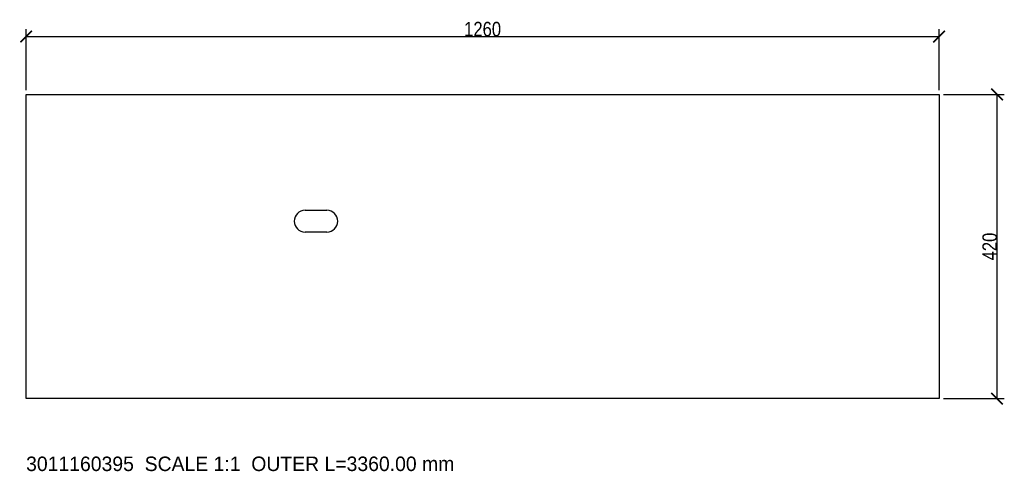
# Model space of a CAD drawing. Header units: millimetres. Extents: x -9 to 1350, y -100 to 523.
import ezdxf

# ---------------------------------------------------------------- set-up
doc = ezdxf.new("R2010")
doc.units = ezdxf.units.MM
for name, color, linetype in [('ANNOTATION', 3, 'Continuous'), ('CUT_CONTOUR', 7, 'Continuous'), ('DIMENSIONS', 6, 'Continuous')]:
    doc.layers.add(name, color=color, linetype=linetype)
doc.styles.add('OpenSansCondensed-Light', font='OpenSansCondensed-Light.ttf')
doc.dimstyles.new('EZDXF', dxfattribs={"dimtxt": 0.25, "dimasz": 0.175, "dimexe": 0.375, "dimexo": 0.125, "dimgap": 0.1, "dimtad": 1, "dimlfac": 100, "dimzin": 12, "dimdsep": 46, "dimtxsty": 'OpenSansCondensed-Light', "dimblk": 'ARCHTICK', "dimcen": 2.5, "dimazin": 3, "dimtfac": 0.5, "dimtmove": 2, "dimatfit": 3})

# ---------------------------------------------------------------- blocks, each defined once
blk = doc.blocks.new('_ARCHTICK')
at = {"color": 0, "linetype": 'BYBLOCK', "const_width": 0.15}
blk.add_lwpolyline([(-0.5, -0.5), (0.5, 0.5)], dxfattribs=at)

msp = doc.modelspace()

# ---------------------------------------------------------------- linework, layer by layer
at = {"layer": 'CUT_CONTOUR'}
for p, q in [((0, 0), (0, 420)), ((0, 420), (1260, 420)), ((1260, 420), (1260, 0)), ((385, 260), (415, 260)), ((415, 230), (385, 230)), ((1260, 0), (0, 0))]:
    msp.add_line(p, q, dxfattribs=at)
for centre, start, end in [((385, 245), 90, 270), ((415, 245), 270, 90)]:
    msp.add_arc(centre, 15, start, end, dxfattribs=at)

# ---------------------------------------------------------------- texts
at = {"layer": 'ANNOTATION'}
msp.add_text('3011160395  SCALE 1:1  OUTER L=3360.00 mm', height=20, dxfattribs=at).set_placement((0, -100))

# ---------------------------------------------------------------- dimensions: what is measured, and where the dimension line sits
at = {"layer": 'DIMENSIONS'}
msp.add_linear_dim(base=(0, 500), p1=(0, 420), p2=(1260, 420), dimstyle='EZDXF', override={"dimtxt": 20, "dimasz": 16, "dimexe": 10, "dimexo": 6, "dimdec": 2, "dimlfac": 1}, dxfattribs=at).render()
msp.add_linear_dim(base=(1340, 0), p1=(1260, 0), p2=(1260, 420), angle=90, dimstyle='EZDXF', override={"dimtxt": 20, "dimasz": 16, "dimexe": 10, "dimexo": 6, "dimdec": 2, "dimlfac": 1}, dxfattribs=at).render()

doc.saveas('drawing.dxf')
